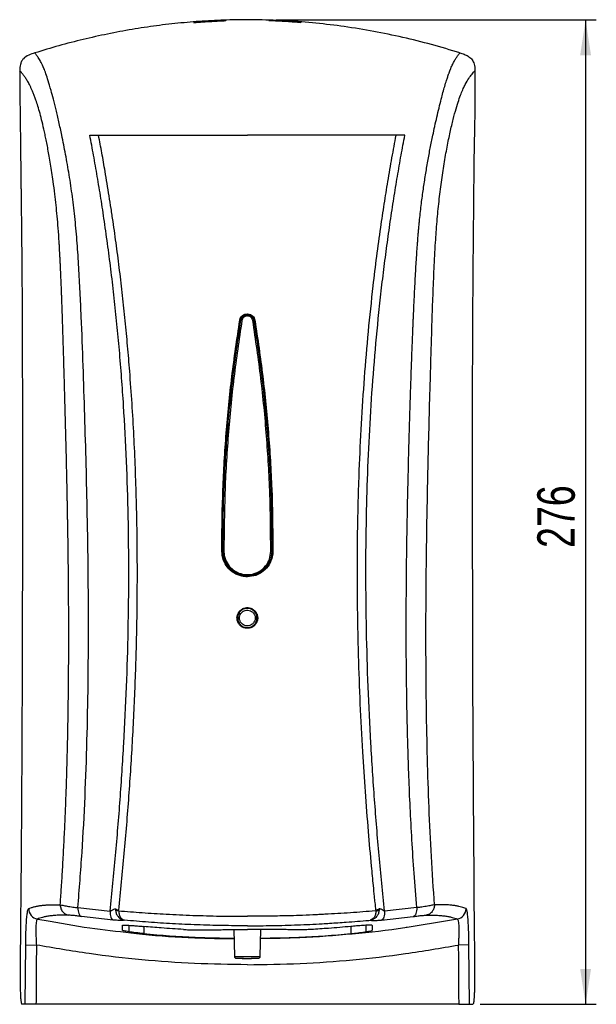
# Model space of a CAD drawing. Header units: millimetres. Extents: x 53 to 253, y 23 to 183.
# Tile 1 of 4: x 53 to 107, y 33 to 125. Entities that reach past the tile are written whole.
import ezdxf

# ---------------------------------------------------------------- set-up
doc = ezdxf.new("R2010")
doc.units = ezdxf.units.MM
doc.layers.add('FORMAT', color=7, linetype='Continuous')
doc.styles.add('SLDTEXTSTYLE0', font='TXT', dxfattribs={"width": 0.75})
doc.dimstyles.new('SLDDIMSTYLE0', dxfattribs={"dimtxt": 3.5, "dimasz": 3.302, "dimexe": 0, "dimexo": 0.0625, "dimgap": 0.875, "dimtad": 1, "dimdec": 0, "dimlfac": 3, "dimrnd": 1e-09, "dimzin": 12, "dimdsep": 46, "dimtxsty": 'SLDTEXTSTYLE0', "dimsah": 1, "dimcen": 0.09, "dimadec": 0, "dimazin": 3, "dimtfac": 1, "dimtdec": 0, "dimtofl": 0, "dimtmove": 0, "dimatfit": 3, "dimfxl": 0, "dimfrac": 2, "dimtolj": 1, "dimtzin": 12, "dimarcsym": 0})

# ---------------------------------------------------------------- blocks, each defined once
blk = doc.blocks.new('_D')
at = {"layer": 'FORMAT'}
for p, q in [((76.889, 125.254), (106.786, 125.254)), ((105.786, 125.254), (105.786, 33.267)), ((95.93, 33.267), (106.786, 33.267))]:
    blk.add_line(p, q, dxfattribs=at)
for points in [[(105.786, 125.254), (105.278, 121.952), (106.294, 121.952)], [(105.786, 33.267), (106.294, 36.569), (105.278, 36.569)]]:
    blk.add_solid(points, dxfattribs=at)
at = {"layer": 'FORMAT', "insert": (101.275, 75.907), "char_height": 3.5, "attachment_point": 1, "rotation": 90, "style": 'SLDTEXTSTYLE0'}
blk.add_mtext('276', dxfattribs=at)

msp = doc.modelspace()

# ---------------------------------------------------------------- linework, layer by layer
at = {"color": 7, "linetype": 'Continuous', "lineweight": 25}
for p, q in [((72.4, 87.401), (72.345, 87.401)), ((76.028, 87.401), (75.975, 87.401)), ((71.801, 75.592), (71.8, 76.094)), ((71.853, 76.094), (71.854, 75.592)), ((76.52, 75.592), (76.521, 76.094)), ((76.574, 76.094), (76.573, 75.592)), ((73.457, 69.901), (73.478, 69.901)), ((74.908, 69.901), (74.916, 69.901)), ((75.054, 69.101), (75.037, 69.101)), ((73.787, 68.556), (73.787, 68.574)), ((58.355, 42.299), (61.362, 41.986)), ((61.643, 41.145), (58.686, 41.473)), ((61.877, 42.174), (61.876, 42.06)), ((86.497, 42.174), (86.498, 42.06)), ((86.731, 41.145), (89.688, 41.473)), ((90.018, 42.299), (87.011, 41.986)), ((54.569, 41.229), (55.22, 41.12)), ((62.52, 40.185), (62.52, 40.639)), ((63.124, 40.648), (63.124, 40.044)), ((64.52, 40.538), (64.52, 39.874)), ((83.854, 40.538), (83.854, 39.874)), ((85.249, 40.646), (85.249, 40.044)), ((85.521, 41.114), (85.667, 41.126)), ((85.854, 40.639), (85.854, 40.185)), ((93.067, 41.106), (89.131, 40.452)), ((93.805, 41.229), (93.067, 41.106)), ((72.938, 40.251), (72.982, 37.735)), ((75.392, 37.735), (75.436, 40.259)), ((53.443, 33.267), (53.483, 38.812)), ((53.483, 38.812), (54.48, 38.806)), ((94.891, 38.812), (93.894, 38.806)), ((94.93, 33.267), (94.891, 38.812)), ((93.933, 33.267), (54.441, 33.267))]:
    msp.add_line(p, q, dxfattribs=at)
for centre, radius, start, end in [((82.351, 97.768), 8.164, 179.89585, 180.26852), ((73.453, 96.94), 0.24, 71.72376, 84.02037), ((73.581, 96.716), 0.445, 77.81528, 90.45019), ((74.792, 96.717), 0.444, 89.51484, 102.20243), ((74.92, 96.941), 0.239, 95.97446, 108.30555), ((71.814, 80.832), 4.737, 269.83528, 270.47175), ((71.801, 79.186), 3.594, 269.99884, 270.83764), ((71.953, 81.738), 6.146, 269.5429, 270.43093), ((76.421, 81.642), 6.05, 269.56543, 270.4681), ((76.572, 79.121), 3.53, 269.15131, 270.00491), ((76.56, 80.724), 4.63, 269.51749, 270.1684), ((83.71, 73.23), 9.523, 179.77437, 180.07804), ((84.018, 70.327), 9.831, 179.96226, 180.24906), ((85.184, 68.413), 10.997, 179.80531, 180.07105), ((54.761, 42.212), 1.002, 179.9507, 258.93421), ((93.612, 42.212), 1.002, 281.06579, 0.0493), ((74.187, 93.315), 55.593, 268.75771, 271.24229)]:
    msp.add_arc(centre, radius, start, end, dxfattribs=at)
for points, knots in [([(94.043, 122.166), (93.161, 122.433), (91.398, 122.966), (88.71, 123.631), (85.992, 124.195), (83.283, 124.637), (80.595, 124.963), (77.925, 125.174), (75.243, 125.275), (72.687, 125.263), (70.266, 125.158), (67.98, 124.978), (65.698, 124.716), (63.412, 124.371), (61.128, 123.944), (58.845, 123.434), (56.576, 122.849), (55.079, 122.394), (54.331, 122.166)], [0, 0, 0, 0, 0.068464, 0.136926, 0.205849, 0.27477, 0.340968, 0.407166, 0.473822, 0.540479, 0.597204, 0.65393, 0.710942, 0.767954, 0.825826, 0.883699, 0.941849, 1, 1, 1, 1]), ([(72.187, 125.204), (71.626, 125.18), (70.625, 125.137), (69.626, 125.055), (69.187, 125.019)], [0, 0, 0, 0, 0.55999, 1, 1, 1, 1]), ([(69.187, 124.989), (69.746, 125.036), (70.745, 125.12), (71.746, 125.163), (72.187, 125.182)], [0, 0, 0, 0, 0.559989, 1, 1, 1, 1]), ([(72.187, 125.182), (72.187, 125.187), (72.187, 125.195), (72.187, 125.201), (72.187, 125.204)], [0, 0, 0, 0, 0.5599999, 1, 1, 1, 1]), ([(76.187, 125.204), (76.748, 125.18), (77.749, 125.137), (78.747, 125.055), (79.187, 125.019)], [0, 0, 0, 0, 0.55999, 1, 1, 1, 1]), ([(76.187, 125.182), (76.187, 125.187), (76.187, 125.195), (76.187, 125.201), (76.187, 125.204)], [0, 0, 0, 0, 0.5599999, 1, 1, 1, 1]), ([(79.187, 124.989), (78.628, 125.036), (77.629, 125.12), (76.627, 125.163), (76.187, 125.182)], [0, 0, 0, 0, 0.559989, 1, 1, 1, 1]), ([(69.187, 125.019), (69.187, 125.014), (69.187, 125.005), (69.187, 124.994), (69.187, 124.989)], [0, 0, 0, 0, 0.56, 1, 1, 1, 1]), ([(79.187, 125.019), (79.187, 125.014), (79.187, 125.005), (79.187, 124.994), (79.187, 124.989)], [0, 0, 0, 0, 0.56, 1, 1, 1, 1]), ([(54.331, 122.166), (54.139, 122.106), (53.758, 121.987), (53.322, 121.716), (53.087, 121.389), (52.947, 121.008), (52.936, 120.704), (52.929, 120.502)], [0, 0, 0, 0, 0.252074, 0.499393, 0.621923, 0.749827, 1, 1, 1, 1]), ([(56.854, 114.467), (56.762, 114.896), (56.578, 115.752), (56.314, 116.872), (56.067, 117.856), (55.818, 118.782), (55.581, 119.592), (55.362, 120.244), (55.141, 120.816), (54.923, 121.282), (54.708, 121.66), (54.511, 121.949), (54.391, 122.094), (54.331, 122.166)], [0, 0, 0, 0, 0.06249, 0.124978, 0.18747, 0.249955, 0.333264, 0.416585, 0.499921, 0.624931, 0.749955, 0.874979, 1, 1, 1, 1]), ([(91.52, 114.467), (91.58, 114.75), (91.706, 115.343), (91.898, 116.2), (92.101, 117.063), (92.293, 117.827), (92.47, 118.496), (92.635, 119.078), (92.78, 119.551), (92.907, 119.94), (92.988, 120.169), (93.041, 120.314), (93.067, 120.383), (93.093, 120.451), (93.119, 120.519), (93.145, 120.586), (93.172, 120.651), (93.25, 120.843), (93.377, 121.128), (93.546, 121.454), (93.714, 121.731), (93.881, 121.972), (93.988, 122.1), (94.043, 122.166)], [0, 0, 0, 0, 0.040949, 0.085759, 0.134942, 0.189211, 0.233619, 0.282099, 0.336289, 0.376233, 0.420333, 0.430885, 0.441695, 0.452775, 0.464134, 0.475781, 0.487727, 0.499984, 0.584462, 0.676891, 0.777241, 0.885154, 1, 1, 1, 1]), ([(94.043, 122.166), (94.174, 122.125), (94.435, 122.042), (94.813, 121.873), (95.147, 121.616), (95.383, 121.21), (95.436, 120.819), (95.443, 120.571), (95.445, 120.502)], [0, 0, 0, 0, 0.1717393, 0.3427212, 0.5152816, 0.6891277, 0.9138544, 1, 1, 1, 1]), ([(52.929, 120.502), (52.924, 120.142), (52.915, 119.401), (52.937, 118.26), (52.95, 117.071), (52.964, 115.929), (52.979, 114.697), (52.995, 113.407), (53.009, 112.253), (53.018, 111.442), (53.024, 111), (53.028, 110.687), (53.031, 110.385), (53.035, 110.045), (53.04, 109.643), (53.045, 109.247), (53.055, 108.436), (53.069, 107.253), (53.087, 105.673), (53.103, 104.177), (53.116, 102.782), (53.126, 101.556), (53.134, 100.387), (53.14, 99.195), (53.146, 97.915), (53.154, 96.045), (53.162, 93.517), (53.169, 90.263), (53.173, 86.745), (53.175, 83.053), (53.175, 79.366), (53.171, 74.495), (53.161, 68.511), (53.138, 61.396), (53.104, 54.502), (53.061, 47.83), (53.022, 43.455), (53.003, 41.305)], [0, 0, 0, 0, 0.013618, 0.028101, 0.043219, 0.058659, 0.071339, 0.089888, 0.10754, 0.115049, 0.12063, 0.124285, 0.126906, 0.132073, 0.137152, 0.142144, 0.147048, 0.167878, 0.186965, 0.206918, 0.22453, 0.2398, 0.253387, 0.268785, 0.284951, 0.301886, 0.339633, 0.380716, 0.425133, 0.472885, 0.520581, 0.564766, 0.6574, 0.747241, 0.834287, 0.91854, 1, 1, 1, 1]), ([(56.703, 42.556), (56.738, 43.04), (56.812, 44.065), (56.915, 45.695), (57.018, 47.488), (57.113, 49.384), (57.198, 51.323), (57.271, 53.262), (57.329, 55.088), (57.375, 56.815), (57.412, 58.452), (57.442, 60.122), (57.462, 61.502), (57.475, 62.581), (57.482, 63.354), (57.488, 64.131), (57.494, 64.911), (57.497, 65.695), (57.5, 66.482), (57.502, 67.675), (57.5, 69.332), (57.49, 71.501), (57.467, 74.093), (57.441, 76.107), (57.419, 77.494), (57.412, 77.939), (57.405, 78.387), (57.397, 78.837), (57.389, 79.29), (57.382, 79.676), (57.375, 80.028), (57.368, 80.381), (57.359, 80.834), (57.348, 81.385), (57.335, 82.031), (57.321, 82.696), (57.302, 83.557), (57.279, 84.529), (57.258, 85.398), (57.243, 85.978), (57.234, 86.363), (57.221, 86.848), (57.206, 87.4), (57.193, 87.892), (57.182, 88.3), (57.169, 88.794), (57.152, 89.422), (57.133, 90.127), (57.117, 90.719), (57.103, 91.207), (57.092, 91.606), (57.083, 91.93), (57.077, 92.147), (57.073, 92.27), (57.072, 92.311), (57.072, 92.326), (57.072, 92.333), (57.072, 92.335), (57.072, 92.337), (57.071, 92.337), (57.071, 92.337), (57.071, 92.338), (57.063, 92.647), (57.045, 93.275), (57.016, 94.229), (56.987, 95.203), (56.956, 96.19), (56.924, 97.181), (56.893, 98.094), (56.869, 98.771), (56.853, 99.205), (56.842, 99.523), (56.823, 100.008), (56.799, 100.613), (56.771, 101.27), (56.745, 101.859), (56.721, 102.375), (56.698, 102.826), (56.68, 103.191), (56.662, 103.517), (56.646, 103.807), (56.631, 104.065), (56.617, 104.292), (56.582, 104.867), (56.521, 105.751), (56.425, 106.894), (56.317, 107.954), (56.196, 109.031), (56.065, 110.055), (55.932, 110.988), (55.808, 111.774), (55.686, 112.497), (55.566, 113.157), (55.45, 113.756), (55.34, 114.295), (55.194, 114.969), (55.018, 115.723), (54.812, 116.524), (54.62, 117.195), (54.453, 117.715), (54.311, 118.115), (54.186, 118.438), (54.063, 118.727), (53.944, 118.986), (53.797, 119.279), (53.625, 119.581), (53.436, 119.874), (53.257, 120.119), (53.087, 120.328), (52.982, 120.444), (52.929, 120.502)], [0, 0, 0, 0, 0.015041, 0.031835, 0.05039, 0.070233, 0.089952, 0.109656, 0.129317, 0.145445, 0.162048, 0.178904, 0.195989, 0.203728, 0.211506, 0.21932, 0.227167, 0.235046, 0.242952, 0.250884, 0.271025, 0.292851, 0.316205, 0.349026, 0.353465, 0.357932, 0.362426, 0.366945, 0.371486, 0.376049, 0.378556, 0.382096, 0.386649, 0.392189, 0.398685, 0.406096, 0.412187, 0.424622, 0.43533, 0.438367, 0.442069, 0.446946, 0.452945, 0.458714, 0.461742, 0.46525, 0.473572, 0.480677, 0.486497, 0.491384, 0.495386, 0.498545, 0.50112, 0.501939, 0.50224, 0.502361, 0.502412, 0.502434, 0.502443, 0.502447, 0.502449, 0.50245, 0.502451, 0.511776, 0.521391, 0.531215, 0.541171, 0.551182, 0.561177, 0.568778, 0.571697, 0.574327, 0.578416, 0.586397, 0.592714, 0.598435, 0.604382, 0.608532, 0.612263, 0.615609, 0.618598, 0.621255, 0.623602, 0.625655, 0.639209, 0.651421, 0.662581, 0.674559, 0.688174, 0.698409, 0.708198, 0.717541, 0.726438, 0.734888, 0.742887, 0.750429, 0.766491, 0.781599, 0.797532, 0.812685, 0.824318, 0.836407, 0.848934, 0.861858, 0.875117, 0.899179, 0.92453, 0.949693, 0.974597, 1, 1, 1, 1]), ([(91.67, 42.556), (91.568, 44.062), (91.363, 47.074), (91.154, 51.653), (91.004, 56.258), (90.912, 60.884), (90.87, 65.523), (90.872, 71.055), (90.942, 77.481), (91.096, 84.792), (91.248, 90.493), (91.367, 94.583), (91.445, 97.067), (91.531, 99.545), (91.632, 102.011), (91.751, 104.314), (91.901, 106.425), (92.09, 108.302), (92.31, 110.104), (92.566, 111.816), (92.846, 113.39), (93.135, 114.79), (93.419, 115.989), (93.687, 116.978), (93.934, 117.766), (94.157, 118.371), (94.36, 118.844), (94.608, 119.346), (94.883, 119.803), (95.18, 120.207), (95.357, 120.404), (95.445, 120.502)], [0, 0, 0, 0, 0.04667, 0.093339, 0.14001, 0.186682, 0.233352, 0.280026, 0.353367, 0.426707, 0.500048, 0.52505, 0.550055, 0.575056, 0.600058, 0.625053, 0.645879, 0.666705, 0.687536, 0.708362, 0.72919, 0.750013, 0.770836, 0.791661, 0.81249, 0.833318, 0.854152, 0.874989, 0.916656, 0.958327, 1, 1, 1, 1]), ([(95.445, 120.502), (95.45, 119.438), (95.461, 117.31), (95.356, 113.056), (95.289, 105.612), (95.191, 94.979), (95.2, 79.653), (95.212, 61.761), (95.317, 48.123), (95.37, 41.305)], [0, 0, 0, 0, 0.0402969, 0.0806048, 0.1611619, 0.3222819, 0.4834043, 0.7417024, 1, 1, 1, 1]), ([(58.355, 42.299), (58.492, 44.016), (58.766, 47.45), (59.035, 52.671), (59.22, 57.918), (59.321, 63.187), (59.354, 68.466), (59.326, 73.753), (59.247, 78.821), (59.135, 83.668), (59.002, 88.293), (58.852, 92.915), (58.708, 96.762), (58.568, 99.83), (58.446, 102.121), (58.296, 104.392), (58.103, 106.621), (57.852, 108.751), (57.548, 110.775), (57.209, 112.72), (56.972, 113.885), (56.854, 114.467)], [0, 0, 0, 0, 0.0714251, 0.1428586, 0.2142898, 0.2857232, 0.3571589, 0.4285924, 0.5000289, 0.5625351, 0.6250416, 0.6875484, 0.7500542, 0.7813033, 0.8125558, 0.8438007, 0.8750411, 0.9062781, 0.9375229, 0.9687638, 1, 1, 1, 1]), ([(59.475, 114.467), (59.61, 114.467), (59.879, 114.467), (60.152, 114.467), (60.289, 114.467)], [0, 0, 0, 0, 0.500012, 1, 1, 1, 1]), ([(61.362, 41.986), (61.538, 43.712), (61.889, 47.163), (62.315, 52.397), (62.662, 57.655), (62.916, 62.934), (63.072, 68.226), (63.128, 73.526), (63.076, 78.793), (62.914, 84.024), (62.642, 89.214), (62.321, 93.481), (62.009, 96.824), (61.756, 99.251), (61.475, 101.667), (61.167, 104.063), (60.842, 106.381), (60.507, 108.584), (60.169, 110.632), (59.821, 112.624), (59.59, 113.853), (59.475, 114.467)], [0, 0, 0, 0, 0.0714287, 0.1428603, 0.2142918, 0.2857252, 0.3571586, 0.4285917, 0.5000255, 0.5700301, 0.640033, 0.7100374, 0.7430403, 0.7760412, 0.809042, 0.8420411, 0.8750347, 0.9062706, 0.9375127, 0.968759, 1, 1, 1, 1]), ([(60.289, 114.467), (61.003, 114.467), (62.431, 114.467), (64.675, 114.467), (66.983, 114.467), (69.35, 114.467), (71.758, 114.468), (73.377, 114.468), (74.187, 114.468)], [0, 0, 0, 0, 0.166692, 0.333377, 0.500044, 0.666704, 0.833355, 1, 1, 1, 1]), ([(60.9, 111.086), (60.798, 111.669), (60.596, 112.835), (60.391, 113.923), (60.289, 114.467)], [0, 0, 0, 0, 0.500042, 1, 1, 1, 1]), ([(88.085, 114.467), (87.371, 114.467), (85.942, 114.467), (83.698, 114.467), (81.391, 114.468), (79.024, 114.469), (76.616, 114.47), (74.997, 114.469), (74.187, 114.468)], [0, 0, 0, 0, 0.166694, 0.333381, 0.50005, 0.666712, 0.83336, 1, 1, 1, 1]), ([(87.011, 41.986), (86.836, 43.712), (86.485, 47.163), (86.059, 52.397), (85.712, 57.655), (85.458, 62.934), (85.302, 68.226), (85.246, 73.526), (85.296, 78.608), (85.441, 83.468), (85.667, 88.103), (85.987, 92.73), (86.335, 96.574), (86.661, 99.636), (86.931, 101.922), (87.224, 104.188), (87.538, 106.422), (87.867, 108.584), (88.205, 110.632), (88.552, 112.624), (88.783, 113.853), (88.899, 114.467)], [0, 0, 0, 0, 0.071429, 0.14286, 0.214291, 0.285725, 0.357158, 0.428591, 0.500025, 0.562529, 0.625033, 0.687537, 0.750039, 0.78129, 0.812541, 0.84379, 0.875035, 0.906271, 0.937513, 0.968759, 1, 1, 1, 1]), ([(87.316, 110.149), (87.444, 110.896), (87.7, 112.39), (87.956, 113.775), (88.085, 114.467)], [0, 0, 0, 0, 0.5000594, 1, 1, 1, 1]), ([(88.899, 114.467), (88.764, 114.467), (88.495, 114.467), (88.221, 114.467), (88.085, 114.467)], [0, 0, 0, 0, 0.5000124, 1, 1, 1, 1]), ([(90.018, 42.299), (89.93, 43.368), (89.757, 45.471), (89.557, 48.596), (89.397, 51.612), (89.275, 54.505), (89.183, 57.261), (89.116, 59.944), (89.059, 63.17), (89.026, 67.062), (89.031, 70.37), (89.046, 72.521), (89.055, 73.447), (89.064, 74.376), (89.076, 75.307), (89.089, 76.24), (89.103, 77.174), (89.12, 78.108), (89.152, 79.825), (89.205, 82.259), (89.284, 85.334), (89.368, 88.183), (89.447, 90.699), (89.521, 92.899), (89.589, 94.744), (89.636, 95.956), (89.663, 96.597), (89.671, 96.787), (89.679, 96.975), (89.687, 97.161), (89.695, 97.346), (89.731, 98.173), (89.796, 99.579), (89.896, 101.493), (89.98, 102.877), (90.043, 103.794), (90.08, 104.307), (90.118, 104.801), (90.157, 105.276), (90.197, 105.734), (90.238, 106.175), (90.316, 106.971), (90.44, 108.075), (90.629, 109.453), (90.83, 110.771), (91.045, 112.054), (91.277, 113.302), (91.438, 114.077), (91.52, 114.467)], [0, 0, 0, 0, 0.04456, 0.087615, 0.128978, 0.168491, 0.206023, 0.241474, 0.277743, 0.33724, 0.399463, 0.411918, 0.424427, 0.43698, 0.449567, 0.462175, 0.474794, 0.48741, 0.50001, 0.544381, 0.586054, 0.624657, 0.659873, 0.688109, 0.713933, 0.73479, 0.737397, 0.739977, 0.742529, 0.745054, 0.747552, 0.750023, 0.778749, 0.804804, 0.828286, 0.835649, 0.842756, 0.849622, 0.856263, 0.862695, 0.868939, 0.875017, 0.896755, 0.917116, 0.937507, 0.957974, 0.978779, 1, 1, 1, 1]), ([(61.641, 106.412), (61.581, 106.817), (61.461, 107.629), (61.215, 109.207), (61.026, 110.334), (60.9, 111.086)], [0, 0, 0, 0, 0.2500181, 0.5000298, 1, 1, 1, 1]), ([(86.65, 105.851), (86.758, 106.591), (86.973, 108.07), (87.202, 109.456), (87.316, 110.149)], [0, 0, 0, 0, 0.499969, 1, 1, 1, 1]), ([(62.173, 42.055), (62.352, 43.82), (62.71, 47.352), (63.141, 52.705), (63.488, 58.079), (63.737, 63.472), (63.886, 68.874), (63.93, 74.498), (63.847, 80.339), (63.613, 86.389), (63.303, 91.204), (63.004, 94.785), (62.782, 97.142), (62.534, 99.493), (62.261, 101.828), (61.964, 104.148), (61.748, 105.657), (61.641, 106.412)], [0, 0, 0, 0, 0.0833272, 0.1666619, 0.2499942, 0.3333288, 0.4166659, 0.5000019, 0.593337, 0.6866716, 0.7800053, 0.8166733, 0.8533411, 0.8900082, 0.9266768, 0.9633416, 1, 1, 1, 1]), ([(85.943, 100.399), (86.053, 101.319), (86.272, 103.159), (86.524, 104.954), (86.65, 105.851)], [0, 0, 0, 0, 0.500112, 1, 1, 1, 1]), ([(84.578, 65.856), (84.534, 67.78), (84.447, 71.628), (84.471, 77.406), (84.608, 82.7), (84.835, 87.505), (85.125, 91.821), (85.48, 96.126), (85.789, 98.975), (85.943, 100.399)], [0, 0, 0, 0, 0.166667, 0.333335, 0.500003, 0.625005, 0.750006, 0.875006, 1, 1, 1, 1]), ([(73.478, 97.179), (73.481, 97.194), (73.498, 97.288), (73.567, 97.454), (73.73, 97.636), (73.945, 97.759), (74.106, 97.775), (74.187, 97.783)], [0, 0, 0, 0, 0.0455645, 0.2842802, 0.5228441, 0.761401, 1, 1, 1, 1]), ([(74.187, 97.73), (74.112, 97.722), (73.962, 97.708), (73.763, 97.593), (73.611, 97.424), (73.547, 97.27), (73.531, 97.182), (73.529, 97.168)], [0, 0, 0, 0, 0.238492, 0.476988, 0.715577, 0.954407, 1, 1, 1, 1]), ([(73.578, 97.16), (73.596, 97.228), (73.631, 97.363), (73.765, 97.528), (73.942, 97.642), (74.148, 97.69), (74.357, 97.668), (74.548, 97.577), (74.697, 97.429), (74.772, 97.279), (74.791, 97.186), (74.796, 97.16)], [0, 0, 0, 0, 0.119558, 0.23914, 0.358617, 0.47796, 0.597221, 0.716468, 0.835768, 0.955177, 1, 1, 1, 1]), ([(74.698, 97.15), (74.694, 97.172), (74.678, 97.25), (74.615, 97.376), (74.49, 97.5), (74.33, 97.576), (74.154, 97.594), (73.981, 97.554), (73.833, 97.459), (73.72, 97.32), (73.69, 97.207), (73.675, 97.15)], [0, 0, 0, 0, 0.044791, 0.164142, 0.283446, 0.402747, 0.522078, 0.64148, 0.760976, 0.880522, 1, 1, 1, 1]), ([(74.187, 97.783), (74.202, 97.782), (74.297, 97.78), (74.472, 97.739), (74.677, 97.607), (74.834, 97.414), (74.875, 97.257), (74.895, 97.179)], [0, 0, 0, 0, 0.043963, 0.282768, 0.521778, 0.760932, 1, 1, 1, 1]), ([(74.845, 97.168), (74.826, 97.241), (74.788, 97.387), (74.643, 97.566), (74.451, 97.689), (74.289, 97.728), (74.201, 97.729), (74.187, 97.73)], [0, 0, 0, 0, 0.239202, 0.478395, 0.717352, 0.956056, 1, 1, 1, 1]), ([(71.8, 76.094), (71.82, 77.852), (71.86, 81.37), (72.188, 86.648), (72.698, 91.927), (73.218, 95.427), (73.478, 97.179)], [0, 0, 0, 0, 0.24893, 0.498273, 0.748902, 1, 1, 1, 1]), ([(73.529, 97.168), (73.271, 95.433), (72.755, 91.959), (72.245, 86.698), (71.913, 81.407), (71.873, 77.866), (71.853, 76.094)], [0, 0, 0, 0, 0.248858, 0.498208, 0.748893, 1, 1, 1, 1]), ([(71.904, 75.592), (71.918, 77.389), (71.946, 80.987), (72.269, 86.386), (72.782, 91.787), (73.312, 95.368), (73.578, 97.16)], [0, 0, 0, 0, 0.24888, 0.498192, 0.748851, 1, 1, 1, 1]), ([(73.675, 97.15), (73.412, 95.376), (72.884, 91.823), (72.369, 86.441), (72.042, 81.028), (72.013, 77.405), (71.999, 75.592)], [0, 0, 0, 0, 0.248799, 0.498114, 0.748834, 1, 1, 1, 1]), ([(76.375, 75.592), (76.361, 77.389), (76.333, 80.985), (76.009, 86.381), (75.496, 91.779), (74.964, 95.359), (74.698, 97.15)], [0, 0, 0, 0, 0.248874, 0.498182, 0.748845, 1, 1, 1, 1]), ([(74.796, 97.16), (75.059, 95.385), (75.586, 91.83), (76.1, 86.446), (76.427, 81.03), (76.456, 77.406), (76.47, 75.592)], [0, 0, 0, 0, 0.248802, 0.498118, 0.748837, 1, 1, 1, 1]), ([(76.521, 76.094), (76.501, 77.851), (76.462, 81.367), (76.133, 86.642), (75.624, 91.918), (75.105, 95.417), (74.845, 97.168)], [0, 0, 0, 0, 0.248931, 0.498275, 0.748904, 1, 1, 1, 1]), ([(74.895, 97.179), (75.154, 95.443), (75.67, 91.967), (76.181, 86.704), (76.513, 81.41), (76.554, 77.867), (76.574, 76.094)], [0, 0, 0, 0, 0.248855, 0.498202, 0.748889, 1, 1, 1, 1]), ([(74.187, 73.217), (74.014, 73.228), (73.573, 73.257), (72.904, 73.539), (72.297, 74.076), (71.883, 74.788), (71.828, 75.324), (71.801, 75.592)], [0, 0, 0, 0, 0.139536, 0.354861, 0.570057, 0.785051, 1, 1, 1, 1]), ([(71.854, 75.592), (71.88, 75.33), (71.934, 74.806), (72.338, 74.108), (72.932, 73.583), (73.586, 73.306), (74.017, 73.278), (74.187, 73.267)], [0, 0, 0, 0, 0.21504, 0.430077, 0.64525, 0.860508, 1, 1, 1, 1]), ([(76.47, 75.592), (76.444, 75.336), (76.392, 74.823), (75.996, 74.141), (75.415, 73.623), (74.69, 73.329), (73.91, 73.29), (73.161, 73.512), (72.527, 73.969), (72.083, 74.61), (71.917, 75.187), (71.906, 75.517), (71.904, 75.592)], [0, 0, 0, 0, 0.107566, 0.215129, 0.322745, 0.430397, 0.537994, 0.645567, 0.753161, 0.860805, 0.968445, 1, 1, 1, 1]), ([(71.999, 75.592), (72.001, 75.52), (72.012, 75.204), (72.17, 74.652), (72.597, 74.04), (73.204, 73.603), (73.921, 73.391), (74.669, 73.427), (75.363, 73.709), (75.92, 74.204), (76.299, 74.856), (76.35, 75.347), (76.375, 75.592)], [0, 0, 0, 0, 0.031525, 0.139081, 0.246699, 0.35433, 0.46197, 0.56964, 0.677374, 0.785011, 0.892529, 1, 1, 1, 1]), ([(76.573, 75.592), (76.561, 75.419), (76.531, 74.978), (76.246, 74.311), (75.706, 73.706), (74.991, 73.296), (74.455, 73.243), (74.187, 73.217)], [0, 0, 0, 0, 0.139297, 0.354492, 0.569675, 0.784823, 1, 1, 1, 1]), ([(74.187, 73.267), (74.449, 73.293), (74.974, 73.345), (75.672, 73.747), (76.2, 74.338), (76.479, 74.992), (76.509, 75.423), (76.52, 75.592)], [0, 0, 0, 0, 0.215094, 0.430185, 0.645373, 0.860637, 1, 1, 1, 1]), ([(74.187, 68.4), (74.078, 68.41), (73.86, 68.432), (73.571, 68.598), (73.351, 68.844), (73.225, 69.15), (73.207, 69.48), (73.3, 69.798), (73.493, 70.067), (73.764, 70.256), (74.01, 70.327), (74.152, 70.332), (74.186, 70.333)], [0, 0, 0, 0, 0.107488, 0.214821, 0.322194, 0.429535, 0.536864, 0.64422, 0.751632, 0.859081, 0.966512, 1, 1, 1, 1]), ([(74.186, 70.284), (74.154, 70.283), (74.02, 70.279), (73.786, 70.211), (73.53, 70.032), (73.347, 69.776), (73.259, 69.475), (73.275, 69.162), (73.395, 68.872), (73.603, 68.639), (73.878, 68.481), (74.084, 68.461), (74.187, 68.451)], [0, 0, 0, 0, 0.033476, 0.140871, 0.248305, 0.355731, 0.463125, 0.570498, 0.677869, 0.785244, 0.892622, 1, 1, 1, 1]), ([(73.287, 69.368), (73.288, 69.405), (73.294, 69.543), (73.366, 69.776), (73.547, 70.025), (73.801, 70.199), (74.098, 70.28), (74.405, 70.258), (74.688, 70.136), (74.914, 69.927), (75.04, 69.688), (75.096, 69.428), (75.08, 69.158), (74.96, 68.875), (74.754, 68.646), (74.483, 68.499), (74.179, 68.45), (73.876, 68.504), (73.608, 68.656), (73.406, 68.888), (73.301, 69.139), (73.291, 69.304), (73.287, 69.368)], [0, 0, 0, 0, 0.019679, 0.073345, 0.127021, 0.180709, 0.234392, 0.288057, 0.341715, 0.395385, 0.449071, 0.482766, 0.536433, 0.590101, 0.643771, 0.697449, 0.751128, 0.804801, 0.858474, 0.912153, 0.965831, 1, 1, 1, 1]), ([(73.45, 69.367), (73.453, 69.315), (73.461, 69.18), (73.547, 68.975), (73.658, 68.849), (73.785, 68.746), (73.933, 68.663), (74.181, 68.619), (74.429, 68.659), (74.651, 68.778), (74.82, 68.965), (74.918, 69.196), (74.932, 69.416), (74.886, 69.628), (74.782, 69.823), (74.597, 69.993), (74.365, 70.093), (74.114, 70.111), (73.871, 70.045), (73.663, 69.902), (73.515, 69.7), (73.455, 69.51), (73.451, 69.397), (73.45, 69.367)], [0, 0, 0, 0, 0.0340886, 0.0876627, 0.1412301, 0.1413363, 0.195075, 0.2488675, 0.3026669, 0.3564142, 0.4100711, 0.4636487, 0.5171884, 0.5508092, 0.6044238, 0.658105, 0.711851, 0.7656432, 0.8194367, 0.8731709, 0.9268088, 0.9803683, 1, 1, 1, 1]), ([(74.186, 70.333), (74.22, 70.332), (74.363, 70.328), (74.609, 70.256), (74.88, 70.067), (75.073, 69.798), (75.166, 69.481), (75.149, 69.15), (75.023, 68.844), (74.803, 68.598), (74.513, 68.432), (74.296, 68.41), (74.187, 68.4)], [0, 0, 0, 0, 0.033802, 0.14119, 0.248604, 0.355982, 0.463302, 0.570595, 0.677903, 0.785246, 0.892618, 1, 1, 1, 1]), ([(74.187, 68.451), (74.29, 68.461), (74.496, 68.481), (74.77, 68.639), (74.979, 68.872), (75.098, 69.162), (75.115, 69.476), (75.027, 69.777), (74.844, 70.032), (74.587, 70.211), (74.354, 70.279), (74.219, 70.283), (74.186, 70.284)], [0, 0, 0, 0, 0.1073435, 0.214687, 0.3220302, 0.4293704, 0.5367118, 0.6440733, 0.7514647, 0.858859, 0.9662089, 1, 1, 1, 1]), ([(84.974, 56.863), (84.89, 58.36), (84.724, 61.353), (84.626, 64.355), (84.578, 65.856)], [0, 0, 0, 0, 0.500007, 1, 1, 1, 1]), ([(86.2, 42.055), (86.175, 42.295), (86.13, 42.724), (86.051, 43.491), (85.938, 44.622), (85.744, 46.646), (85.487, 49.571), (85.208, 53.135), (85.052, 55.62), (84.974, 56.863)], [0, 0, 0, 0, 0.0491754, 0.0878125, 0.1568061, 0.2800084, 0.5000083, 0.7500023, 1, 1, 1, 1]), ([(53.759, 42.213), (53.84, 42.244), (53.997, 42.304), (54.272, 42.381), (54.566, 42.446), (54.881, 42.497), (55.214, 42.535), (55.561, 42.561), (55.922, 42.573), (56.287, 42.574), (56.572, 42.562), (56.703, 42.556)], [0, 0, 0, 0, 0.155265, 0.300729, 0.435534, 0.559096, 0.671081, 0.769702, 0.857167, 0.933775, 1, 1, 1, 1]), ([(56.703, 42.556), (56.777, 42.546), (56.941, 42.525), (57.334, 42.44), (57.843, 42.362), (58.198, 42.318), (58.355, 42.298)], [0, 0, 0, 0, 0.23023, 0.516935, 0.785402, 1, 1, 1, 1]), ([(56.703, 42.556), (56.718, 42.431), (56.749, 42.173), (56.951, 41.87), (57.205, 41.669), (57.387, 41.618), (57.475, 41.594)], [0, 0, 0, 0, 0.272536, 0.561845, 0.787463, 1, 1, 1, 1]), ([(91.67, 42.556), (91.597, 42.546), (91.433, 42.525), (91.04, 42.44), (90.531, 42.362), (90.176, 42.318), (90.018, 42.298)], [0, 0, 0, 0, 0.23023, 0.5169354, 0.7854018, 1, 1, 1, 1]), ([(91.67, 42.556), (91.658, 42.445), (91.633, 42.216), (91.46, 41.913), (91.207, 41.684), (91, 41.623), (90.899, 41.594)], [0, 0, 0, 0, 0.242421, 0.5, 0.757579, 1, 1, 1, 1]), ([(94.615, 42.213), (94.551, 42.238), (94.423, 42.287), (94.198, 42.356), (93.945, 42.42), (93.651, 42.476), (93.308, 42.524), (92.893, 42.559), (92.397, 42.581), (91.914, 42.564), (91.67, 42.556)], [0, 0, 0, 0, 0.1236144, 0.247319, 0.3711734, 0.4952892, 0.619851, 0.7449831, 0.8710392, 1, 1, 1, 1]), ([(53.483, 38.812), (53.487, 39.135), (53.494, 39.782), (53.529, 40.676), (53.577, 41.37), (53.634, 41.843), (53.693, 42.136), (53.737, 42.187), (53.759, 42.213)], [0, 0, 0, 0, 0.186239, 0.372666, 0.559204, 0.706043, 0.852335, 1, 1, 1, 1]), ([(57.475, 41.594), (57.211, 41.597), (56.683, 41.603), (56.159, 41.57), (55.719, 41.522), (55.359, 41.461), (55.054, 41.391), (54.79, 41.313), (54.643, 41.257), (54.569, 41.229)], [0, 0, 0, 0, 0.142981, 0.285695, 0.428643, 0.571505, 0.714313, 0.857134, 1, 1, 1, 1]), ([(58.686, 41.473), (58.535, 41.491), (58.235, 41.529), (57.865, 41.57), (57.625, 41.589), (57.525, 41.592), (57.475, 41.594)], [0, 0, 0, 0, 0.280608, 0.560334, 0.780072, 1, 1, 1, 1]), ([(58.355, 42.299), (58.358, 42.197), (58.364, 41.989), (58.435, 41.729), (58.544, 41.538), (58.64, 41.494), (58.686, 41.473)], [0, 0, 0, 0, 0.2433689, 0.5000007, 0.7566322, 1, 1, 1, 1]), ([(61.362, 41.986), (61.387, 41.992), (61.445, 42.007), (61.521, 42.044), (61.572, 42.075), (61.599, 42.094), (61.606, 42.099), (61.608, 42.1), (61.608, 42.101), (61.661, 42.134), (61.758, 42.181), (61.829, 42.177), (61.877, 42.174)], [0, 0, 0, 0, 0.053123, 0.126646, 0.21727, 0.241418, 0.24796, 0.249831, 0.250415, 0.250764, 0.500108, 1, 1, 1, 1]), ([(61.362, 41.986), (61.364, 41.879), (61.367, 41.665), (61.427, 41.401), (61.52, 41.208), (61.602, 41.166), (61.643, 41.145)], [0, 0, 0, 0, 0.25, 0.5, 0.75, 1, 1, 1, 1]), ([(62.173, 42.005), (62.128, 42.007), (62.036, 42.012), (61.938, 42.032), (61.9, 42.049), (61.876, 42.06)], [0, 0, 0, 0, 0.2774169, 0.5574264, 1, 1, 1, 1]), ([(61.876, 42.06), (61.891, 41.954), (61.924, 41.734), (62.104, 41.439), (62.378, 41.207), (62.598, 41.153), (62.707, 41.126)], [0, 0, 0, 0, 0.2288271, 0.4757632, 0.7408077, 1, 1, 1, 1]), ([(61.877, 42.174), (61.904, 42.153), (61.943, 42.122), (62.052, 42.08), (62.133, 42.063), (62.173, 42.055)], [0, 0, 0, 0, 0.520862, 0.759383, 1, 1, 1, 1]), ([(62.173, 42.005), (62.899, 41.945), (64.351, 41.825), (65.854, 41.737), (66.606, 41.693)], [0, 0, 0, 0, 0.500004, 1, 1, 1, 1]), ([(62.173, 42.005), (62.183, 41.883), (62.201, 41.647), (62.324, 41.375), (62.514, 41.191), (62.642, 41.148), (62.707, 41.126)], [0, 0, 0, 0, 0.271346, 0.524359, 0.759419, 1, 1, 1, 1]), ([(66.606, 41.693), (67.019, 41.672), (67.844, 41.629), (68.68, 41.596), (69.099, 41.58)], [0, 0, 0, 0, 0.499999, 1, 1, 1, 1]), ([(69.099, 41.58), (69.942, 41.554), (71.629, 41.5), (73.334, 41.492), (74.187, 41.488)], [0, 0, 0, 0, 0.500006, 1, 1, 1, 1]), ([(77.641, 41.531), (77.067, 41.518), (75.918, 41.494), (74.764, 41.49), (74.187, 41.488)], [0, 0, 0, 0, 0.500002, 1, 1, 1, 1]), ([(80.32, 41.622), (79.888, 41.6), (79.114, 41.56), (78.247, 41.536), (77.793, 41.528), (77.679, 41.528), (77.651, 41.529), (77.643, 41.53), (77.642, 41.53), (77.641, 41.53), (77.641, 41.531), (77.641, 41.531), (77.641, 41.531), (77.641, 41.531)], [0, 0, 0, 0, 0.486245, 0.871214, 0.96759, 0.991758, 0.997844, 0.999395, 0.999805, 0.999924, 0.999966, 0.999984, 1, 1, 1, 1]), ([(81.436, 41.675), (81.251, 41.666), (80.88, 41.647), (80.506, 41.631), (80.32, 41.622)], [0, 0, 0, 0, 0.5, 1, 1, 1, 1]), ([(86.14, 41.999), (85.37, 41.936), (83.83, 41.81), (82.234, 41.72), (81.436, 41.675)], [0, 0, 0, 0, 0.5000068, 1, 1, 1, 1]), ([(86.498, 42.06), (86.482, 41.954), (86.45, 41.734), (86.27, 41.439), (85.996, 41.207), (85.776, 41.153), (85.667, 41.126)], [0, 0, 0, 0, 0.228827, 0.475763, 0.740808, 1, 1, 1, 1]), ([(86.201, 42.005), (86.191, 41.883), (86.172, 41.647), (86.05, 41.375), (85.86, 41.191), (85.732, 41.148), (85.667, 41.126)], [0, 0, 0, 0, 0.271346, 0.524359, 0.759419, 1, 1, 1, 1]), ([(86.497, 42.174), (86.471, 42.154), (86.433, 42.123), (86.338, 42.087), (86.265, 42.067), (86.222, 42.059), (86.2, 42.055)], [0, 0, 0, 0, 0.4999463, 0.7496949, 0.8748474, 1, 1, 1, 1]), ([(86.201, 42.005), (86.246, 42.007), (86.337, 42.012), (86.435, 42.032), (86.474, 42.049), (86.498, 42.06)], [0, 0, 0, 0, 0.2774169, 0.5574264, 1, 1, 1, 1]), ([(87.011, 41.986), (86.999, 41.989), (86.943, 42), (86.836, 42.056), (86.707, 42.137), (86.611, 42.182), (86.54, 42.177), (86.497, 42.174)], [0, 0, 0, 0, 0.027209, 0.117875, 0.290283, 0.570661, 1, 1, 1, 1]), ([(87.011, 41.986), (87.01, 41.882), (87.007, 41.668), (86.947, 41.4), (86.853, 41.207), (86.77, 41.165), (86.731, 41.145)], [0, 0, 0, 0, 0.243024, 0.5, 0.756976, 1, 1, 1, 1]), ([(90.018, 42.298), (90.016, 42.197), (90.01, 41.989), (89.939, 41.729), (89.829, 41.538), (89.734, 41.494), (89.688, 41.473)], [0, 0, 0, 0, 0.243368, 0.5, 0.756632, 1, 1, 1, 1]), ([(89.688, 41.473), (89.838, 41.491), (90.139, 41.529), (90.508, 41.57), (90.748, 41.589), (90.849, 41.592), (90.899, 41.594)], [0, 0, 0, 0, 0.280608, 0.560334, 0.780072, 1, 1, 1, 1]), ([(90.899, 41.594), (91.163, 41.597), (91.69, 41.603), (92.214, 41.57), (92.655, 41.522), (93.015, 41.461), (93.32, 41.391), (93.583, 41.313), (93.731, 41.257), (93.805, 41.229)], [0, 0, 0, 0, 0.142981, 0.285695, 0.428643, 0.571505, 0.714313, 0.857134, 1, 1, 1, 1]), ([(94.891, 38.812), (94.887, 39.135), (94.88, 39.782), (94.844, 40.676), (94.796, 41.37), (94.74, 41.843), (94.681, 42.136), (94.637, 42.187), (94.615, 42.213)], [0, 0, 0, 0, 0.186239, 0.372666, 0.559204, 0.706043, 0.852335, 1, 1, 1, 1]), ([(53.003, 41.305), (52.995, 40.426), (52.98, 38.859), (52.963, 37.291), (52.956, 36.601)], [0, 0, 0, 0, 0.56, 1, 1, 1, 1]), ([(54.569, 41.229), (54.551, 41.215), (54.516, 41.189), (54.477, 41.035), (54.448, 40.805), (54.432, 40.499), (54.428, 40.132), (54.435, 39.717), (54.452, 39.27), (54.471, 38.961), (54.48, 38.806)], [0, 0, 0, 0, 0.125367, 0.249375, 0.373979, 0.498016, 0.623196, 0.748097, 0.874009, 1, 1, 1, 1]), ([(55.22, 41.12), (56.636, 40.867), (59.316, 40.388), (62.022, 40.097), (63.298, 39.96)], [0, 0, 0, 0, 0.528351, 1, 1, 1, 1]), ([(62.707, 41.126), (62.67, 41.119), (62.595, 41.104), (62.425, 41.092), (62.1, 41.104), (61.795, 41.131), (61.643, 41.145)], [0, 0, 0, 0, 0.2812153, 0.5605831, 0.7804741, 1, 1, 1, 1]), ([(62.52, 40.639), (62.528, 40.645), (62.543, 40.657), (62.665, 40.664), (62.848, 40.661), (63.098, 40.65), (63.402, 40.631), (63.75, 40.605), (64.128, 40.574), (64.39, 40.55), (64.52, 40.538)], [0, 0, 0, 0, 0.124675, 0.250742, 0.376009, 0.499881, 0.62368, 0.749102, 0.875179, 1, 1, 1, 1]), ([(74.187, 40.604), (73.404, 40.608), (71.835, 40.617), (69.499, 40.684), (67.197, 40.791), (64.924, 40.936), (63.451, 41.062), (62.707, 41.126)], [0, 0, 0, 0, 0.199473, 0.39996, 0.599144, 0.797676, 1, 1, 1, 1]), ([(68.224, 40.258), (67.532, 40.301), (66.296, 40.379), (65.063, 40.489), (64.52, 40.538)], [0, 0, 0, 0, 0.56, 1, 1, 1, 1]), ([(74.187, 40.604), (74.97, 40.608), (76.539, 40.616), (78.873, 40.686), (80.655, 40.762), (81.638, 40.827), (81.869, 40.842)], [0, 0, 0, 0, 0.302008, 0.60555, 0.907127, 1, 1, 1, 1]), ([(83.854, 40.538), (83.163, 40.477), (81.929, 40.367), (80.693, 40.291), (80.15, 40.258)], [0, 0, 0, 0, 0.56, 1, 1, 1, 1]), ([(81.869, 40.842), (82.39, 40.874), (83.629, 40.949), (84.827, 41.054), (85.521, 41.114)], [0, 0, 0, 0, 0.4203471, 1, 1, 1, 1]), ([(85.854, 40.639), (85.836, 40.648), (85.799, 40.666), (85.492, 40.662), (85.007, 40.635), (84.431, 40.59), (84.031, 40.554), (83.854, 40.538)], [0, 0, 0, 0, 0.190226, 0.403345, 0.615977, 0.829768, 1, 1, 1, 1]), ([(85.667, 41.126), (85.704, 41.119), (85.779, 41.104), (85.949, 41.092), (86.274, 41.104), (86.578, 41.131), (86.731, 41.145)], [0, 0, 0, 0, 0.2812153, 0.5605831, 0.7804741, 1, 1, 1, 1]), ([(93.805, 41.229), (93.822, 41.215), (93.857, 41.189), (93.897, 41.035), (93.925, 40.805), (93.941, 40.499), (93.946, 40.132), (93.939, 39.717), (93.922, 39.27), (93.903, 38.961), (93.894, 38.806)], [0, 0, 0, 0, 0.125367, 0.249375, 0.373979, 0.498016, 0.623196, 0.748097, 0.874009, 1, 1, 1, 1]), ([(95.37, 41.305), (95.379, 40.426), (95.394, 38.859), (95.411, 37.291), (95.418, 36.601)], [0, 0, 0, 0, 0.56, 1, 1, 1, 1]), ([(63.124, 40.044), (63.035, 40.058), (62.855, 40.088), (62.668, 40.127), (62.543, 40.162), (62.528, 40.177), (62.52, 40.185)], [0, 0, 0, 0, 0.249424, 0.50008, 0.750921, 1, 1, 1, 1]), ([(64.52, 39.874), (64.26, 39.9), (63.738, 39.953), (63.329, 40.013), (63.124, 40.044)], [0, 0, 0, 0, 0.499967, 1, 1, 1, 1]), ([(63.298, 39.96), (63.659, 39.916), (65.646, 39.673), (68.868, 39.465), (71.73, 39.416), (72.953, 39.396)], [0, 0, 0, 0, 0.112562, 0.620689, 1, 1, 1, 1]), ([(64.52, 39.874), (66.12, 39.74), (68.926, 39.505), (71.741, 39.467), (72.952, 39.45)], [0, 0, 0, 0, 0.57004, 1, 1, 1, 1]), ([(68.224, 40.258), (68.393, 40.249), (68.733, 40.231), (69.207, 40.218), (69.63, 40.214), (69.829, 40.22), (69.928, 40.223)], [0, 0, 0, 0, 0.248509, 0.500016, 0.751528, 1, 1, 1, 1]), ([(69.928, 40.223), (70.046, 40.225), (70.281, 40.228), (70.717, 40.233), (71.204, 40.237), (71.74, 40.242), (72.316, 40.246), (72.922, 40.251), (73.55, 40.256), (73.974, 40.259), (74.187, 40.26)], [0, 0, 0, 0, 0.125155, 0.249664, 0.375218, 0.499928, 0.624701, 0.750225, 0.874728, 1, 1, 1, 1]), ([(78.446, 40.223), (78.29, 40.229), (77.973, 40.241), (77.362, 40.25), (76.664, 40.256), (75.893, 40.259), (75.057, 40.26), (74.48, 40.26), (74.187, 40.26)], [0, 0, 0, 0, 0.162718, 0.330148, 0.492867, 0.660284, 0.827581, 1, 1, 1, 1]), ([(89.131, 40.452), (89.054, 40.439), (87.352, 40.155), (84.002, 39.815), (79.507, 39.454), (76.645, 39.413), (75.421, 39.396)], [0, 0, 0, 0, 0.0171445, 0.3760668, 0.733317, 1, 1, 1, 1]), ([(75.422, 39.451), (76.615, 39.467), (79.43, 39.504), (82.236, 39.739), (83.854, 39.874)], [0, 0, 0, 0, 0.423702, 1, 1, 1, 1]), ([(80.15, 40.258), (79.965, 40.248), (79.556, 40.227), (78.977, 40.214), (78.617, 40.216), (78.471, 40.222), (78.446, 40.223)], [0, 0, 0, 0, 0.272263, 0.60233, 0.932047, 1, 1, 1, 1]), ([(83.854, 39.874), (84.079, 39.897), (84.531, 39.942), (84.991, 40.004), (85.203, 40.036), (85.249, 40.044)], [0, 0, 0, 0, 0.438409, 0.87676, 1, 1, 1, 1]), ([(85.249, 40.044), (85.38, 40.066), (85.659, 40.113), (85.832, 40.16), (85.848, 40.179), (85.854, 40.185)], [0, 0, 0, 0, 0.378216, 0.803054, 1, 1, 1, 1]), ([(54.48, 38.806), (54.474, 37.772), (54.463, 35.926), (54.448, 34.08), (54.441, 33.267)], [0, 0, 0, 0, 0.56, 1, 1, 1, 1]), ([(74.187, 36.97), (72.544, 36.991), (69.254, 37.035), (64.323, 37.397), (59.389, 37.956), (56.12, 38.522), (54.48, 38.806)], [0, 0, 0, 0, 0.248694, 0.497902, 0.748161, 1, 1, 1, 1]), ([(74.187, 36.97), (75.83, 36.991), (79.12, 37.035), (84.051, 37.397), (88.985, 37.956), (92.254, 38.522), (93.894, 38.806)], [0, 0, 0, 0, 0.248694, 0.497902, 0.748161, 1, 1, 1, 1]), ([(93.894, 38.806), (93.9, 37.772), (93.91, 35.926), (93.926, 34.08), (93.933, 33.267)], [0, 0, 0, 0, 0.56, 1, 1, 1, 1]), ([(72.982, 37.735), (72.983, 37.723), (72.985, 37.699), (72.999, 37.666), (73.016, 37.64), (73.033, 37.622), (73.045, 37.61), (73.058, 37.6), (73.071, 37.592), (73.083, 37.586), (73.113, 37.573), (73.148, 37.571), (73.171, 37.569), (73.219, 37.568), (73.219, 37.568)], [0, 0, 0, 0, 0.07573, 0.145763, 0.205784, 0.231802, 0.25583, 0.279338, 0.304469, 0.333524, 0.368481, 0.593706, 0.996767, 1, 1, 1, 1]), ([(74.989, 37.566), (74.995, 37.566), (75.069, 37.566), (75.173, 37.57), (75.29, 37.571), (75.379, 37.658), (75.388, 37.711), (75.392, 37.735)], [0, 0, 0, 0, 0.032152, 0.362729, 0.762518, 0.889141, 1, 1, 1, 1]), ([(73.219, 37.568), (73.276, 37.567), (73.391, 37.565), (73.691, 37.563), (74.045, 37.562), (74.414, 37.562), (74.749, 37.564), (74.913, 37.565), (74.989, 37.566)], [0, 0, 0, 0, 0.169526, 0.346479, 0.511064, 0.676508, 0.850654, 1, 1, 1, 1]), ([(73.219, 37.568), (73.22, 37.568), (73.233, 37.568), (73.318, 37.567), (73.446, 37.565), (73.613, 37.564), (73.854, 37.563), (74.056, 37.563), (74.187, 37.562)], [0, 0, 0, 0, 0.007283, 0.177401, 0.347375, 0.517493, 0.687467, 1, 1, 1, 1]), ([(74.187, 37.562), (74.318, 37.563), (74.52, 37.563), (74.76, 37.564), (74.902, 37.565), (74.967, 37.566), (74.989, 37.566)], [0, 0, 0, 0, 0.423354, 0.653795, 0.88404, 1, 1, 1, 1]), ([(52.956, 36.601), (52.954, 36.382), (52.951, 35.945), (52.955, 35.316), (52.966, 34.736), (52.984, 34.234), (53.01, 33.817), (53.037, 33.544), (53.065, 33.38), (53.091, 33.286), (53.11, 33.274), (53.119, 33.267)], [0, 0, 0, 0, 0.125068, 0.250024, 0.374882, 0.499659, 0.619994, 0.748978, 0.825717, 0.909391, 1, 1, 1, 1]), ([(95.418, 36.601), (95.42, 36.414), (95.423, 36.039), (95.421, 35.494), (95.413, 34.98), (95.4, 34.511), (95.382, 34.103), (95.359, 33.763), (95.331, 33.507), (95.297, 33.311), (95.27, 33.283), (95.254, 33.267)], [0, 0, 0, 0, 0.107154, 0.214308, 0.321462, 0.428616, 0.535788, 0.642961, 0.750276, 0.857591, 1, 1, 1, 1]), ([(53.443, 33.267), (53.38, 33.267), (53.265, 33.267), (53.164, 33.267), (53.119, 33.267)], [0, 0, 0, 0, 0.558265, 1, 1, 1, 1]), ([(54.441, 33.267), (54.316, 33.267), (54.067, 33.267), (53.747, 33.267), (53.512, 33.267), (53.466, 33.267), (53.443, 33.267)], [0, 0, 0, 0, 0.249739, 0.49953, 0.749356, 1, 1, 1, 1]), ([(93.933, 33.267), (94.045, 33.267), (94.27, 33.267), (94.57, 33.267), (94.796, 33.267), (94.905, 33.267), (94.924, 33.267), (94.93, 33.267)], [0, 0, 0, 0, 0.225377, 0.450754, 0.676128, 0.901492, 1, 1, 1, 1]), ([(94.93, 33.267), (94.994, 33.267), (95.108, 33.267), (95.21, 33.267), (95.254, 33.267)], [0, 0, 0, 0, 0.5582645, 1, 1, 1, 1])]:
    msp.add_open_spline(points, degree=3, knots=knots, dxfattribs=at)
at = {"layer": 'FORMAT', "lineweight": 18}
msp.add_line((72.958, 125.254), (75.889, 125.254), dxfattribs=at)

# ---------------------------------------------------------------- dimensions: what is measured, and where the dimension line sits
at = {"layer": 'FORMAT'}
dim = msp.add_linear_dim(base=(105.786, 33.267), p1=(75.889, 125.254), p2=(94.93, 33.267), angle=90, dimstyle='SLDDIMSTYLE0', dxfattribs=at)
dim.commit()
dim.dimension.update_dxf_attribs({"geometry": '_D', "text_midpoint": (105.786, 79.786), "dimtype": 160})

doc.saveas('drawing.dxf')
